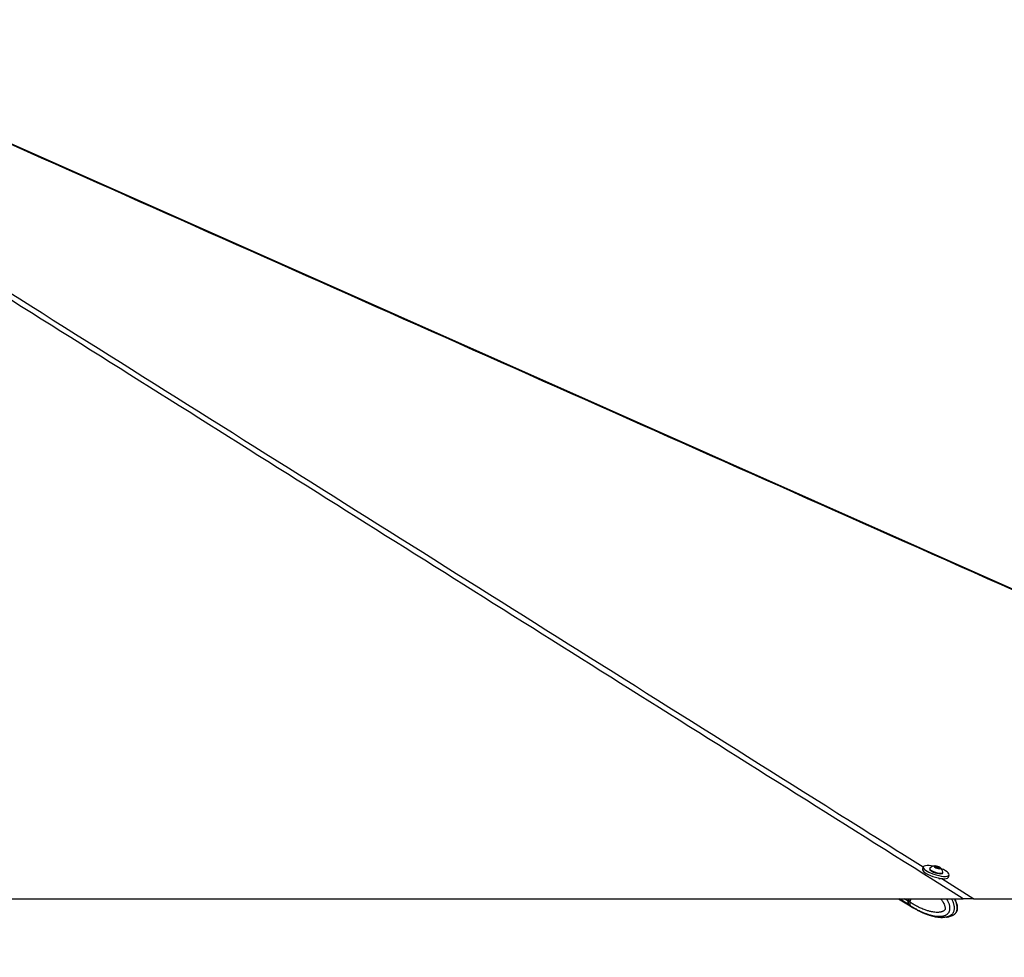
# Model space of a CAD drawing. Header units: millimetres. Extents: x 2183 to 18395, y 1142 to 15955.
# Tile 19 of 46: x 7722 to 9087, y 5889 to 7189. Entities that reach past the tile are written whole.
import ezdxf

# ---------------------------------------------------------------- set-up
doc = ezdxf.new("R2010")
doc.units = ezdxf.units.MM
doc.header["$LTSCALE"] = 2
doc.layers.add('COMPONENT_GEOMETRY', color=7, linetype='Continuous')
doc.styles.add('SLDTEXTSTYLE0', font='TXT', dxfattribs={"width": 0.75})
doc.dimstyles.new('SLDDIMSTYLE0', dxfattribs={"dimtxt": 100, "dimasz": 6.604, "dimexe": 0, "dimexo": 0.0625, "dimgap": 25, "dimtad": 0, "dimtih": 1, "dimtoh": 1, "dimdec": 0, "dimrnd": 1e-09, "dimzin": 12, "dimdsep": 46, "dimtxsty": 'SLDTEXTSTYLE0', "dimsah": 1, "dimcen": 0.09, "dimadec": 0, "dimazin": 3, "dimtfac": 1, "dimtdec": 0, "dimtofl": 0, "dimtmove": 0, "dimatfit": 3, "dimfxl": 1, "dimfrac": 2, "dimtolj": 1, "dimtzin": 12, "dimarcsym": 0})

# ---------------------------------------------------------------- blocks, each defined once
blk = doc.blocks.new('_D')
at = {"layer": 'COMPONENT_GEOMETRY', "color": 7}
for p, q in [((10064.6, 5970.3), (10344.2, 5970.3)), ((10337.9, 5970.3), (10337.9, 3891.6)), ((10137.8, 3871.3), (10107.3, 3871.3)), ((10107.3, 3871.3), (10107.3, 3712.6)), ((10537.9, 3871.3), (10568.4, 3871.3)), ((10568.4, 3871.3), (10568.4, 3712.6)), ((10107.3, 3712.6), (10137.8, 3712.6)), ((10568.4, 3712.6), (10537.9, 3712.6)), ((10337.9, 1484.3), (10337.9, 3562.9)), ((3457.9, 1484.3), (10344.2, 1484.3))]:
    blk.add_line(p, q, dxfattribs=at)
for points in [[(10337.9, 5970.3), (10336.8, 5963.7), (10338.9, 5963.7)], [(10337.9, 1484.3), (10338.9, 1490.9), (10336.8, 1490.9)]]:
    blk.add_solid(points, dxfattribs=at)
at = {"layer": 'COMPONENT_GEOMETRY', "color": 7, "char_height": 100, "attachment_point": 1, "style": 'SLDTEXTSTYLE0'}
for s, insert in [('7\'4.31"', (10137.8, 3841.5)), ('2243', (10190.1, 3691.8))]:
    blk.add_mtext(s, dxfattribs=dict(at, insert=insert))

msp = doc.modelspace()

# ---------------------------------------------------------------- linework, layer by layer
at = {"color": 7, "linetype": 'Continuous', "lineweight": 25}
for p, q in [((8975.01, 6014.36), (8974.02, 6011.16)), ((8984.11, 6012.31), (8983.9, 6011.61)), ((8991.46, 6015.1), (8994.08, 6014.99)), ((8991.91, 6013.96), (8991.46, 6015.1)), ((8994.99, 6012.7), (8991.91, 6013.96)), ((8993.55, 6013.28), (8994.08, 6014.99)), ((8994.08, 6014.99), (8997.16, 6013.74)), ((8997.61, 6012.59), (8994.99, 6012.7)), ((8996.81, 6012.62), (8997.16, 6013.74)), ((8997.16, 6013.74), (8997.61, 6012.59)), ((9002.05, 6006), (9002.27, 6006.7)), ((9000.59, 5997.87), (9000.71, 5998.26)), ((9009.95, 6000.05), (9010.94, 6003.26)), ((6574.98, 5970.28), (9030.11, 5970.28)), ((8940.87, 5970.28), (8956.83, 5960.39)), ((8955.03, 5970.28), (8954.02, 5967.02)), ((8955.48, 5970.28), (8954.42, 5966.86)), ((8956.61, 5965.41), (8954.57, 5966.68)), ((8956.61, 5965.42), (8958.11, 5970.28)), ((8956.61, 5965.42), (8956.61, 5965.41)), ((9045.13, 5970.28), (10062.07, 5970.28)), ((8954.97, 5962.19), (8956.92, 5960.98)), ((8956.92, 5960.98), (8957.04, 5960.9)), ((8957.3, 5960.09), (8959.42, 5958.78)), ((8967.76, 5954.12), (8971.8, 5952.2)), ((8974.72, 5950.79), (8975.8, 5950.43)), ((8975.8, 5950.43), (8980.16, 5948.99)), ((9016.38, 5947.61), (9016.65, 5947.75))]:
    msp.add_line(p, q, dxfattribs=at)
at = {"color": 8, "linetype": 'Continuous', "lineweight": 25}
for p, q in [((8997.53, 5997.32), (8997.94, 5998.66)), ((9000.69, 5998.21), (9045.13, 5970.28)), ((8954.44, 5962.51), (8941.91, 5970.28)), ((8954.02, 5967.02), (8948.76, 5970.28)), ((8954.57, 5966.68), (8955.68, 5970.28))]:
    msp.add_line(p, q, dxfattribs=at)
at = {"color": 7, "linetype": 'Continuous', "lineweight": 25, "flags": 128}
for points in [[(9984.16, 6005.89), (8100.53, 6843.25), (7323.47, 7188.8)], [(8974.02, 6011.16), (8973.95, 6010.69), (8974.3, 6009.51), (8975.32, 6008.17), (8976.98, 6006.74), (8979.22, 6005.26), (8981.95, 6003.79)], [(8988.99, 6015.38), (8986.1, 6015.91), (8982.98, 6016.27), (8980.24, 6016.35), (8978, 6016.14), (8976.33, 6015.64), (8975.3, 6014.89), (8974.94, 6013.9), (8975.29, 6012.71), (8976.31, 6011.38), (8977.97, 6009.94), (8980.21, 6008.46), (8982.94, 6007)], [(8982.94, 6007), (8986.06, 6005.6), (8989.44, 6004.33), (8992.95, 6003.23), (8996.47, 6002.35), (8999.86, 6001.71), (9002.97, 6001.35), (9005.71, 6001.27), (9007.96, 6001.48), (9009.63, 6001.97), (9010.66, 6002.73), (9011.01, 6003.72), (9010.67, 6004.91), (9009.64, 6006.24), (9007.98, 6007.68), (9005.74, 6009.16), (9003.01, 6010.62), (8999.97, 6011.98)], [(8983.9, 6011.61), (8983.87, 6011.25), (8984.32, 6010.36), (8985.41, 6009.37), (8987.07, 6008.33), (8989.16, 6007.32), (8991.53, 6006.43), (8994.01, 6005.71), (8996.42, 6005.23), (8998.56, 6005.01)], [(8984.34, 6012.66), (8984.31, 6012.64), (8984.09, 6011.94), (8984.54, 6011.06), (8985.63, 6010.06), (8987.28, 6009.02), (8989.37, 6008.02), (8991.75, 6007.13), (8994.23, 6006.41), (8996.63, 6005.92), (8998.78, 6005.7)], [(8997.33, 6011.94), (8998.49, 6012.03), (8999.05, 6012.4), (8998.93, 6012.98), (8998.13, 6013.7), (8996.79, 6014.44), (8995.1, 6015.09), (8993.33, 6015.55), (8991.74, 6015.75), (8990.57, 6015.66), (8990.01, 6015.3), (8990.14, 6014.71), (8990.93, 6014), (8992.28, 6013.26), (8993.96, 6012.61), (8995.74, 6012.15), (8997.33, 6011.94)], [(8998.56, 6005.01), (9000.3, 6005.07), (9001.49, 6005.41), (9002.05, 6006), (9002.05, 6006)], [(8998.78, 6005.7), (9000.51, 6005.76), (9001.71, 6006.1), (9002.27, 6006.69), (9002.29, 6007.12)], [(8981.95, 6003.79), (8985.06, 6002.4), (8988.45, 6001.13), (8991.96, 6000.03), (8995.48, 5999.14), (8998.86, 5998.5), (9001.98, 5998.14), (9004.72, 5998.06), (9006.97, 5998.27), (9008.64, 5998.77), (9009.67, 5999.53), (9009.95, 6000.05)], [(8954.42, 5966.86), (8954.42, 5966.85), (8954.43, 5966.81), (8954.45, 5966.77), (8954.5, 5966.72), (8954.57, 5966.68)], [(8954.44, 5962.51), (8955.98, 5960.98), (8957.07, 5960.24)]]:
    msp.add_lwpolyline(points, dxfattribs=at)
at = {"color": 7, "linetype": 'Continuous', "lineweight": 25}
for centre, radius, start, end in [((8991.84, 6005.14), 10.63, 93.87392, 134.91376), ((8991.84, 6005.14), 10.63, 10.73746, 51.7773), ((8958.62, 5965.18), 4.96, 158.22892, 212.53658)]:
    msp.add_arc(centre, radius, start, end, dxfattribs=at)
at = {"color": 8, "linetype": 'Continuous', "lineweight": 25}
msp.add_arc((8964.38, 5966.75), 9.39, 218.58625, 238.06475, dxfattribs=at)
at = {"color": 7, "linetype": 'Continuous', "lineweight": 25}
for centre, major_axis, ratio, start_param, end_param in [((8958.75, 5966.72), (3.12, 5.12), 0.6360672, 1.9489599, 2.9115106), ((8968.67, 5978.64), (11.31, 18.58), 0.63517, 2.9111431, 3.1364448)]:
    msp.add_ellipse(centre, major_axis=major_axis, ratio=ratio, start_param=start_param, end_param=end_param, dxfattribs=at)
for points, knots in [([(9030.11, 5970.28), (8740.68, 6152.26), (8305.62, 6425.8), (7725.06, 6790.98), (7368.78, 7015.13), (7158.37, 7147.78), (7093.34, 7188.78)], [0, 0, 0, 0, 0.4481331, 0.6736362, 0.8991393, 1, 1, 1, 1]), ([(10062.07, 5970.28), (9652.72, 6152.26), (9037.38, 6425.8), (8216.07, 6790.98), (7711.98, 7015.13), (7413.92, 7147.78), (7321.8, 7188.78)], [0, 0, 0, 0, 0.4481331, 0.6736362, 0.8991393, 1, 1, 1, 1]), ([(8956.61, 5965.41), (8956.52, 5965.11), (8956.34, 5964.5), (8956.23, 5963.61), (8956.24, 5962.78), (8956.37, 5962.07), (8956.59, 5961.48), (8956.79, 5961.15), (8956.91, 5960.99), (8956.92, 5960.98)], [0, 0, 0, 0, 0.17271171, 0.35043413, 0.52314502, 0.70085965, 0.84207208, 0.98597111, 1, 1, 1, 1]), ([(9016.66, 5947.73), (9016.72, 5947.76), (9017.52, 5948.11), (9018.82, 5949.12), (9020.39, 5950.67), (9021.63, 5952.49), (9022.41, 5954.53), (9022.71, 5956.62), (9022.67, 5958.75), (9022.34, 5961), (9021.69, 5963.54), (9020.66, 5966.37), (9019.63, 5968.67), (9018.91, 5969.96), (9018.73, 5970.28)], [0, 0, 0, 0, 0.0092411, 0.1132489, 0.1958979, 0.2768342, 0.3626245, 0.4398694, 0.5125378, 0.5991206, 0.695252, 0.8141751, 0.954031, 1, 1, 1, 1]), ([(9045.13, 5970.28), (9044.97, 5970.28), (9044.2, 5970.28), (9042.42, 5970.28), (9039.27, 5970.28), (9035.24, 5970.28), (9031.97, 5970.28), (9030.22, 5970.28), (9030.11, 5970.28)], [0, 0, 0, 0, 0.0530565, 0.2728854, 0.4925364, 0.7381047, 0.9839564, 1, 1, 1, 1]), ([(8959.41, 5958.79), (8961.73, 5957.36), (8964.17, 5955.87), (8966.69, 5954.62), (8966.81, 5954.56)], [0, 0, 0, 0, 0.9545168, 1, 1, 1, 1]), ([(8966.84, 5954.54), (8966.82, 5954.55), (8966.76, 5954.58), (8966.79, 5954.57), (8966.91, 5954.52), (8967.11, 5954.43), (8967.39, 5954.3), (8967.64, 5954.18), (8967.76, 5954.12)], [0, 0, 0, 0, 0.1670415, 0.338809, 0.5058933, 0.6782451, 0.8365005, 1, 1, 1, 1]), ([(8971.8, 5952.2), (8971.92, 5952.14), (8972.17, 5952.03), (8972.58, 5951.83), (8973.03, 5951.61), (8973.49, 5951.38), (8973.96, 5951.15), (8974.37, 5950.95), (8974.62, 5950.83), (8974.72, 5950.79)], [0, 0, 0, 0, 0.14744447, 0.29920894, 0.44665067, 0.59826016, 0.74806877, 0.90179318, 1, 1, 1, 1]), ([(8975.77, 5950.35), (8976.07, 5950.22), (8977.36, 5949.65), (8979.15, 5948.99), (8981.4, 5948.18), (8983.7, 5947.42), (8987.71, 5946.25), (8993.73, 5944.84), (8998.83, 5944.55), (9001.63, 5944.39)], [0, 0, 0, 0, 0.0371851, 0.1628951, 0.2207154, 0.3085269, 0.4353889, 0.6898251, 1, 1, 1, 1]), ([(9007.02, 5944.89), (9007.69, 5944.94), (9010.01, 5945.1), (9013.23, 5946.04), (9015.57, 5947.28), (9016.34, 5947.68)], [0, 0, 0, 0, 0.2166569, 0.7428888, 1, 1, 1, 1]), ([(9014.96, 5946.99), (9015.37, 5947.14), (9015.84, 5947.31), (9016.31, 5947.57), (9016.38, 5947.61)], [0, 0, 0, 0, 0.8550438, 1, 1, 1, 1])]:
    msp.add_open_spline(points, degree=3, knots=knots, dxfattribs=at)
at = {"color": 8, "linetype": 'Continuous', "lineweight": 25}
for points, knots in [([(7106.56, 7188.78), (7192.81, 7134.58), (7444.8, 6976.24), (8027.63, 6609.88), (8564.15, 6272.63), (8935.1, 6039.44), (8975.01, 6014.35)], [0, 0, 0, 0, 0.1383598, 0.4042051, 0.9358983, 1, 1, 1, 1]), ([(8999.36, 5970.28), (8999.82, 5969.64), (9000.76, 5968.34), (9002.07, 5966.27), (9003.29, 5964.06), (9004.25, 5961.97), (9004.92, 5960.03), (9005.25, 5958.61), (9005.39, 5957.45), (9005.39, 5956.7), (9005.31, 5956.06), (9005.17, 5955.56), (9004.94, 5955.07), (9004.63, 5954.61), (9004.2, 5954.13), (9003.69, 5953.69), (9002.93, 5953.16), (9001.93, 5952.64), (9000.68, 5952.18), (8999.31, 5951.81), (8997.8, 5951.55), (8996.16, 5951.4), (8994.51, 5951.35), (8992.35, 5951.41), (8989.67, 5951.68), (8986.08, 5952.3), (8982.07, 5953.3), (8978.11, 5954.58), (8974.61, 5955.91), (8971.57, 5957.2), (8968.56, 5958.61), (8965.04, 5960.39), (8961.04, 5962.62), (8958.09, 5964.48), (8956.61, 5965.42)], [0, 0, 0, 0, 0.031053, 0.0624915, 0.0943592, 0.126494, 0.1473407, 0.1685328, 0.1782697, 0.1881963, 0.1946688, 0.2013609, 0.2068632, 0.2150233, 0.2233837, 0.2334078, 0.243531, 0.2642194, 0.2843895, 0.3046881, 0.330339, 0.3560862, 0.3820464, 0.4080543, 0.4578929, 0.5079039, 0.5782958, 0.6489076, 0.698516, 0.7481731, 0.7979612, 0.8477873, 0.9238345, 1, 1, 1, 1]), ([(8957.04, 5960.9), (8957.04, 5960.9), (8958.53, 5959.92), (8961.54, 5958.03), (8965.63, 5955.71), (8969.28, 5953.84), (8972.44, 5952.33), (8975.65, 5950.95), (8979.34, 5949.52), (8982.77, 5948.38), (8985.91, 5947.52), (8988.63, 5946.88), (8991.73, 5946.32), (8994.66, 5946.01), (8997.06, 5945.93), (8998.93, 5945.98), (9000.8, 5946.14), (9002.58, 5946.44), (9004.25, 5946.87), (9005.59, 5947.37), (9007, 5948.05), (9008.16, 5948.8), (9009.27, 5949.8), (9010.09, 5950.73), (9010.79, 5951.83), (9011.35, 5953.08), (9011.76, 5954.47), (9012, 5956.05), (9012.02, 5957.71), (9011.85, 5959.46), (9011.48, 5961.25), (9011, 5962.86), (9010.47, 5964.31), (9009.93, 5965.59), (9009.08, 5967.35), (9008.23, 5968.93), (9007.53, 5970), (9007.35, 5970.28)], [0, 0, 0, 0, 0.0000013, 0.0683457, 0.1367949, 0.1829175, 0.2290758, 0.2753522, 0.3216738, 0.3879241, 0.4211347, 0.4543741, 0.5023652, 0.5505065, 0.5764834, 0.6025062, 0.6287092, 0.6549989, 0.6775577, 0.7002441, 0.7137872, 0.7411954, 0.7551359, 0.7709902, 0.7871766, 0.8010657, 0.8174332, 0.8343714, 0.851735, 0.8695239, 0.8895808, 0.9099154, 0.9236148, 0.9397541, 0.9559444, 0.9885865, 1, 1, 1, 1]), ([(9014.17, 5970.28), (9014.36, 5969.91), (9014.88, 5968.93), (9015.61, 5967.27), (9016.3, 5965.53), (9016.89, 5963.73), (9017.38, 5961.88), (9017.77, 5959.73), (9017.94, 5957.5), (9017.82, 5955.45), (9017.47, 5953.65), (9016.97, 5952.14), (9016.29, 5950.77), (9015.5, 5949.6), (9014.63, 5948.62), (9013.65, 5947.74), (9012.48, 5946.91), (9011.12, 5946.17), (9009.65, 5945.57), (9008.14, 5945.11), (9006.43, 5944.74), (9004.52, 5944.5), (9002.86, 5944.39), (9001.89, 5944.4), (9001.61, 5944.41)], [0, 0, 0, 0, 0.03210268, 0.0832701, 0.13464581, 0.16908363, 0.21949389, 0.27052034, 0.32136757, 0.37311912, 0.41073853, 0.44945424, 0.48707386, 0.52563868, 0.56040538, 0.59559844, 0.63833174, 0.68745334, 0.73696651, 0.78735554, 0.83793523, 0.90553009, 0.97334813, 1, 1, 1, 1]), ([(9016.65, 5947.75), (9016.76, 5947.81), (9017.15, 5948.02), (9017.8, 5948.45), (9018.59, 5949.06), (9019.38, 5949.82), (9020.16, 5950.75), (9020.83, 5951.85), (9021.39, 5953.1), (9021.8, 5954.49), (9022.05, 5956.07), (9022.11, 5957.73), (9021.95, 5960.12), (9021.5, 5962.31), (9020.92, 5964.33), (9020.48, 5965.61), (9019.8, 5967.37), (9019.12, 5968.94), (9018.56, 5970.01), (9018.42, 5970.28)], [0, 0, 0, 0, 0.019162, 0.0658227, 0.1132702, 0.1611002, 0.2154963, 0.271032, 0.3186857, 0.3748427, 0.4329577, 0.4925325, 0.5535662, 0.6919304, 0.7389331, 0.7943072, 0.8498561, 0.9618516, 1, 1, 1, 1])]:
    msp.add_open_spline(points, degree=3, knots=knots, dxfattribs=at)

# ---------------------------------------------------------------- dimensions: what is measured, and where the dimension line sits
at = {"layer": 'COMPONENT_GEOMETRY', "color": 7}
dim = msp.add_linear_dim(base=(10337.86, 1484.27), p1=(10062.07, 5970.28), p2=(3455.37, 1484.27), angle=90, dimstyle='SLDDIMSTYLE0', dxfattribs=at)
dim.commit()
dim.dimension.update_dxf_attribs({"geometry": '_D', "text_midpoint": (10337.86, 3727.28), "dimtype": 160})

doc.saveas('drawing.dxf')
